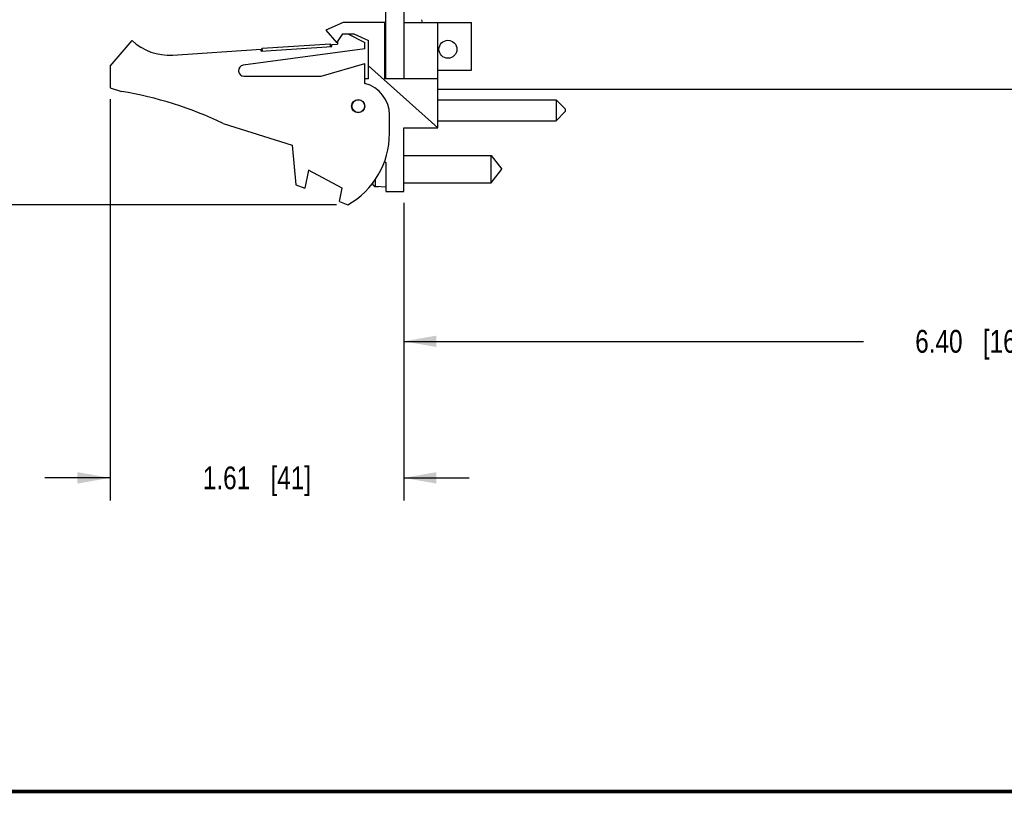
# Model space of a CAD drawing. Header units: inches. Extents: x 0.2 to 16.8, y 0.1 to 10.8.
# Tile 14 of 27: x 5.9 to 11.3, y 0.2 to 4.5. Entities that reach past the tile are written whole.
import ezdxf

# ---------------------------------------------------------------- set-up
doc = ezdxf.new("R2010")
doc.units = ezdxf.units.IN
doc.header["$LTSCALE"] = 0.935
doc.header["$MEASUREMENT"] = 0
doc.layers.get('0').update_dxf_attribs({"linetype": 'CONTINUOUS'})
doc.layers.add('02___PRT_ALL_AXES', color=7, linetype='CONTINUOUS')
doc.layers.add('DIMENSIONS', color=7, linetype='CONTINUOUS')
doc.styles.get("Standard").update_dxf_attribs({"font": 'txt', "width": 0.8})
doc.dimstyles.new('DIMSTYLE_1', dxfattribs={"dimtxt": 0.125, "dimasz": 0.18, "dimexe": 0.125, "dimexo": 0.0625, "dimgap": 0.0625, "dimtad": 0, "dimtih": 1, "dimtoh": 1, "dimzin": 4, "dimdsep": 46, "dimtxsty": 'STANDARD', "dimblk": '_FILLED', "dimblk1": '_FILLED', "dimblk2": '_FILLED', "dimcen": 0.09, "dimadec": 0, "dimazin": 0, "dimtp": 0.001, "dimtm": 0.001, "dimtfac": 1, "dimtofl": 0, "dimtmove": 0, "dimatfit": 3, "dimldrblk": '_FILLED', "dimfxl": 1, "dimtolj": 1, "dimtzin": 4, "dimarcsym": 0})

# ---------------------------------------------------------------- blocks, each defined once
blk = doc.blocks.new('_FILLED')
at = {"color": 0, "linetype": 'BYBLOCK'}
blk.add_solid([(0, 0), (-1, 0.174), (-1, -0.174)], dxfattribs=at)
blk = doc.blocks.new('*D9')
at = {"layer": 'DIMENSIONS', "color": 2, "linetype": 'CONTINUOUS'}
for p, q in [((7.8337, 8.6191), (5.5062, 8.6191)), ((5.6312, 8.6191), (5.6312, 6.1753)), ((5.6312, 3.4814), (5.6312, 5.9253)), ((7.6247, 3.4814), (5.5062, 3.4814))]:
    blk.add_line(p, q, dxfattribs=at)
at = {"layer": 'DIMENSIONS', "color": 2, "linetype": 'CONTINUOUS', "xscale": 0.18, "yscale": 0.18, "zscale": 0.18}
for p, rotation in [((5.6312, 8.6191), 90), ((5.6312, 3.4814), 270)]:
    blk.add_blockref('_FILLED', p, dxfattribs=dict(at, rotation=rotation))
at = {"layer": 'DIMENSIONS', "color": 2, "linetype": 'CONTINUOUS', "insert": (5.6312, 6.1128), "char_height": 0.125, "width": 1.225, "attachment_point": 2, "line_spacing_factor": 0.9}
blk.add_mtext('5.14{\\Ftxt.shx;\\W1.000000;\\H0.125000; }[130.5]', dxfattribs=at)
blk = doc.blocks.new('*D10')
at = {"layer": 'DIMENSIONS', "color": 2, "linetype": 'CONTINUOUS'}
for p, q in [((6.3812, 4.0609), (6.3812, 1.8564)), ((7.9942, 3.4919), (7.9942, 1.8564)), ((6.3812, 1.9814), (6.0212, 1.9814)), ((7.9942, 1.9814), (8.3542, 1.9814))]:
    blk.add_line(p, q, dxfattribs=at)
at = {"layer": 'DIMENSIONS', "color": 2, "linetype": 'CONTINUOUS', "xscale": 0.18, "yscale": 0.18, "zscale": 0.18}
blk.add_blockref('_FILLED', (6.3812, 1.9814), dxfattribs=at)
at = {"layer": 'DIMENSIONS', "color": 2, "linetype": 'CONTINUOUS', "xscale": 0.18, "yscale": 0.18, "zscale": 0.18, "rotation": 180}
blk.add_blockref('_FILLED', (7.9942, 1.9814), dxfattribs=at)
at = {"layer": 'DIMENSIONS', "color": 2, "linetype": 'CONTINUOUS', "insert": (7.1877, 2.0439), "char_height": 0.125, "width": 0.925, "attachment_point": 2, "line_spacing_factor": 0.9}
blk.add_mtext('1.61{\\Ftxt.shx;\\W1.000000;\\H0.125000; }[41]', dxfattribs=at)
blk = doc.blocks.new('*D11')
at = {"layer": 'DIMENSIONS', "color": 2, "linetype": 'CONTINUOUS'}
for p, q in [((14.3966, 4.1338), (14.3966, 2.6064)), ((7.9942, 3.4919), (7.9942, 2.6064)), ((7.9942, 2.7314), (10.5204, 2.7314)), ((14.3966, 2.7314), (11.8704, 2.7314))]:
    blk.add_line(p, q, dxfattribs=at)
at = {"layer": 'DIMENSIONS', "color": 2, "linetype": 'CONTINUOUS', "xscale": 0.18, "yscale": 0.18, "zscale": 0.18, "rotation": 180}
blk.add_blockref('_FILLED', (7.9942, 2.7314), dxfattribs=at)
at = {"layer": 'DIMENSIONS', "color": 2, "linetype": 'CONTINUOUS', "xscale": 0.18, "yscale": 0.18, "zscale": 0.18}
blk.add_blockref('_FILLED', (14.3966, 2.7314), dxfattribs=at)
at = {"layer": 'DIMENSIONS', "color": 2, "linetype": 'CONTINUOUS', "insert": (11.1954, 2.7939), "char_height": 0.125, "width": 1.225, "attachment_point": 2, "line_spacing_factor": 0.9}
blk.add_mtext('6.40{\\Ftxt.shx;\\W1.000000;\\H0.125000; }[162.6]', dxfattribs=at)

msp = doc.modelspace()

# ---------------------------------------------------------------- linework, layer by layer
at = {"color": 7, "linetype": 'CONTINUOUS'}
for p, q in [((7.8962, 4.1761), (7.8962, 8.6191)), ((7.9962, 4.1734), (7.9962, 8.6191)), ((7.6612, 4.4834), (7.5662, 4.4404)), ((7.5662, 4.4404), (7.6262, 4.3704)), ((7.8912, 4.4834), (7.6612, 4.4834)), ((7.8912, 4.1734), (7.8912, 4.4834)), ((7.9962, 4.4834), (8.3662, 4.4834)), ((8.1822, 3.9044), (8.1822, 4.4834)), ((8.3662, 4.2204), (8.3662, 4.4834)), ((6.3812, 4.2434), (6.5012, 4.3834)), ((7.6262, 4.3704), (7.6594, 4.4204)), ((7.6594, 4.4204), (7.7194, 4.4204)), ((7.6872, 4.4204), (7.7812, 4.3734)), ((7.7194, 4.4204), (7.8012, 4.3834)), ((7.8012, 4.1734), (7.8012, 4.3834)), ((6.7248, 4.304), (7.2101, 4.3358)), ((7.7812, 4.3384), (7.1122, 4.2481)), ((7.2108, 4.3258), (7.2101, 4.3358)), ((7.2108, 4.3258), (7.6, 4.3513)), ((7.2173, 4.3413), (7.5915, 4.3658)), ((7.2183, 4.3263), (7.2173, 4.3413)), ((7.5925, 4.3508), (7.5915, 4.3658)), ((7.5993, 4.3613), (7.6312, 4.3634)), ((7.6, 4.3513), (7.5993, 4.3613)), ((7.6312, 4.3779), (7.6312, 4.3634)), ((7.7812, 4.3384), (7.7812, 4.3734)), ((6.3812, 4.2434), (6.3812, 4.1234)), ((7.5412, 4.1884), (7.7812, 4.2584)), ((7.7812, 4.1484), (7.7812, 4.2584)), ((8.1822, 3.9044), (7.8012, 4.245)), ((7.1162, 4.1884), (7.5412, 4.1884)), ((7.8012, 4.1734), (7.7812, 4.1734)), ((8.1822, 4.1734), (7.8912, 4.1734)), ((7.8962, 4.1761), (7.9962, 4.1761)), ((8.1822, 4.2204), (8.3662, 4.2204)), ((6.3812, 4.1234), (6.4432, 4.1039)), ((8.1822, 4.0582), (8.8322, 4.0582)), ((8.8822, 4.0082), (8.8322, 4.0582)), ((8.8322, 4.0582), (8.8322, 3.9432)), ((8.8822, 4.0082), (8.8822, 3.9932)), ((7.9162, 3.8734), (7.9162, 3.9741)), ((8.8822, 3.9932), (8.8322, 3.9432)), ((7.0012, 3.9281), (7.3812, 3.8084)), ((7.9942, 3.5544), (7.9942, 3.9044)), ((7.9942, 3.9044), (8.1822, 3.9044)), ((8.1822, 3.9432), (8.8322, 3.9432)), ((7.3812, 3.8084), (7.4012, 3.5914)), ((7.8893, 3.7202), (7.8962, 3.7144)), ((7.8962, 3.7144), (7.8962, 3.5544)), ((7.4712, 3.6722), (7.4512, 3.5722)), ((7.6552, 3.5722), (7.4712, 3.6722)), ((7.4012, 3.5914), (7.4512, 3.5722)), ((7.6406, 3.4993), (7.6552, 3.5722)), ((7.8248, 3.5932), (7.8248, 3.6016)), ((7.8391, 3.5817), (7.8391, 3.6216)), ((7.8391, 3.5827), (7.8549, 3.5818)), ((7.8962, 3.5784), (7.8391, 3.5817)), ((7.8549, 3.5818), (7.8549, 3.5808)), ((7.8962, 3.5544), (7.9942, 3.5544)), ((7.6406, 3.4993), (7.6872, 3.4814))]:
    msp.add_line(p, q, dxfattribs=at)
at = {"color": 7, "linetype": 'CONTINUOUS', "const_width": 0.02}
msp.add_lwpolyline([(0.25, 0.2586), (16.75, 0.2586)], dxfattribs=at)
at = {"color": 7, "linetype": 'CONTINUOUS'}
for centre, radius in [((8.2372, 4.3358), 0.0492), ((7.7442, 4.0234), 0.0365), ((7.7442, 4.0234), 0.035)]:
    msp.add_circle(centre, radius, dxfattribs=at)
for centre, radius, start, end in [((6.7052, 4.6034), 0.3, 227.1666, 273.7467), ((7.1162, 4.2184), 0.03, 97.6845, 270), ((7.7362, 3.9741), 0.18, 0, 75.5225), ((6.1199, 2.1039), 2.026, 64.2145, 80.8167), ((7.4662, 3.8734), 0.45, 299.4136, 360), ((8.1266, 3.6764), 0.313, 194.2391, 195.4149), ((8.1266, 3.6764), 0.3127, 194.1969, 195.2119), ((7.84, 3.5974), 0.0157, 195.4149, 266.6961)]:
    msp.add_arc(centre, radius, start, end, dxfattribs=at)
msp.add_open_spline([(7.8391, 3.5827), (7.8375, 3.5828), (7.8342, 3.5835), (7.8299, 3.586), (7.8266, 3.5897), (7.8253, 3.5928), (7.8248, 3.5944)], degree=3, knots=[0, 0, 0, 0, 0.249981, 0.499972, 0.749977, 1, 1, 1, 1], dxfattribs=at)
at = {"layer": '02___PRT_ALL_AXES', "color": 7, "linetype": 'CONTINUOUS'}
for p, q in [((8.1822, 4.1173), (14.3176, 4.1173)), ((7.9942, 3.7514), (8.4742, 3.7514)), ((8.4742, 3.7514), (8.5342, 3.6764)), ((8.4742, 3.6014), (8.4742, 3.7514)), ((8.4742, 3.6014), (8.5342, 3.6764)), ((7.9942, 3.6014), (8.4742, 3.6014))]:
    msp.add_line(p, q, dxfattribs=at)
msp.add_arc((8.0498, 4.4804), 0.0469, 3.6426, 22.4085, dxfattribs=at)

# ---------------------------------------------------------------- dimensions: what is measured, and where the dimension line sits
at = {"layer": 'DIMENSIONS', "color": 2, "linetype": 'CONTINUOUS'}
for base, p1, p2, angle, picture, middle in [((5.6312, 3.4814), (7.8962, 8.6191), (7.6872, 3.4814), 270, '*D9', (5.6312, 6.0503)), ((7.9942, 2.7314), (14.3966, 4.1963), (7.9942, 3.5544), 180, '*D11', (11.1954, 2.7314))]:
    dim = msp.add_linear_dim(base=base, p1=p1, p2=p2, angle=angle, dimstyle='DIMSTYLE_1', dxfattribs=at)
    dim.commit()
    dim.dimension.update_dxf_attribs({"geometry": picture, "text_midpoint": middle, "dimtype": 160})
dim = msp.add_linear_dim(base=(7.9942, 1.9814), p1=(6.3812, 4.1234), p2=(7.9942, 3.5544), dimstyle='DIMSTYLE_1', dxfattribs=at)
dim.commit()
dim.dimension.update_dxf_attribs({"geometry": '*D10', "text_midpoint": (7.1877, 1.9814), "dimtype": 160})

doc.saveas('drawing.dxf')
